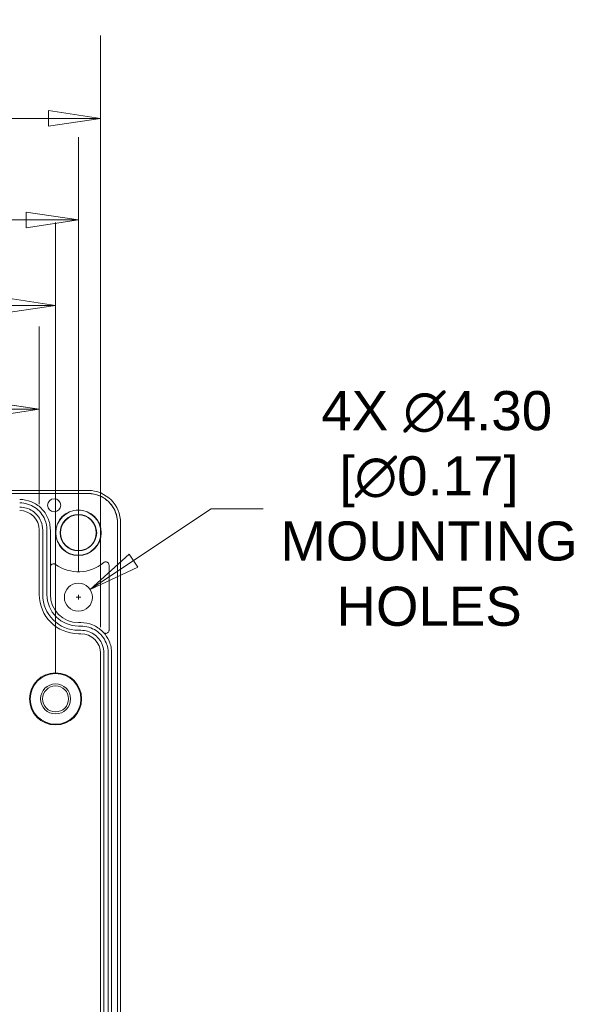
# Model space of a CAD drawing. Header units: millimetres. Extents: x 18 to 1100, y 18 to 846.
# Tile 6 of 25: x 300 to 386, y 201 to 352. Entities that reach past the tile are written whole.
import ezdxf

# ---------------------------------------------------------------- set-up
doc = ezdxf.new("R2010")
doc.units = ezdxf.units.MM
doc.header["$LTSCALE"] = 4
doc.layers.add('Dimension (ANSI)', color=7, linetype='Continuous', lineweight=9)
doc.layers.add('Visible (ANSI)', color=7, linetype='Continuous', lineweight=9)
doc.styles.add('Note Text (ANSI)', font='arial.ttf')
doc.dimstyles.new('Default - mm (ANSI)', dxfattribs={"dimscale": 4, "dimtxt": 1.5, "dimasz": 2, "dimexe": 3.175, "dimexo": 1, "dimgap": 0.8, "dimtad": 0, "dimtih": 1, "dimtoh": 1, "dimrnd": 1e-08, "dimzin": 4, "dimdsep": 46, "dimtxsty": 'Note Text (ANSI)', "dimblk": 'Filled-1', "dimcen": 0.09, "dimdle": 10, "dimclrd": 256, "dimclre": 256, "dimclrt": 256, "dimadec": 1, "dimazin": 0, "dimtfac": 2.032, "dimtofl": 0, "dimtmove": 0, "dimatfit": 3, "dimfxl": 1, "dimtolj": 1, "dimtzin": 0, "dimlwd": -1, "dimlwe": -1, "dimarcsym": 0})

# ---------------------------------------------------------------- blocks, each defined once
blk = doc.blocks.new('Filled-1')
at = {"color": 0}
for p, q in [((0, 0), (-1, 0.15)), ((-1, 0.15), (-1, -0.15)), ((-1, 0), (0, 0)), ((-1, -0.15), (0, 0))]:
    blk.add_line(p, q, dxfattribs=at)
at = {"color": 0, "flags": 128}
blk.add_lwpolyline([(-1, -0.15), (0, 0), (-1, 0.15), (-1, -0.15)], dxfattribs=at)
at = {"color": 0}
blk.add_solid([(-1, -0.15), (0, 0), (-1, 0.15), (-1, -0.15)], dxfattribs=at)
blk = doc.blocks.new('*D20')
at = {"layer": 'Defpoints', "color": 0, "transparency": 16777216}
for p in [(312.54, 336.74), (138.74, 254.68), (312.54, 254.68)]:
    blk.add_point(p, dxfattribs=at)
at = {"layer": 'Dimension (ANSI)', "transparency": 16777216}
for p, q in [((138.74, 258.68), (138.74, 349.44)), ((312.54, 258.68), (312.54, 349.44)), ((146.74, 336.74), (192.43, 336.74)), ((304.54, 336.74), (226.39, 336.74))]:
    blk.add_line(p, q, dxfattribs=at)
at = {"layer": 'Dimension (ANSI)', "transparency": 16777216, "xscale": 8, "yscale": 8, "zscale": 8, "rotation": 180}
blk.add_blockref('Filled-1', (138.74, 336.74), dxfattribs=at)
at = {"layer": 'Dimension (ANSI)', "transparency": 16777216, "xscale": 8, "yscale": 8, "zscale": 8}
blk.add_blockref('Filled-1', (312.54, 336.74), dxfattribs=at)
at = {"layer": 'Dimension (ANSI)', "transparency": 16777216, "char_height": 6, "attachment_point": 5, "style": 'Note Text (ANSI)'}
for s, insert in [('\\A1; 173.80', (209.41, 343.01)), ('\\A1;[6.84]', (209.41, 329.7))]:
    blk.add_mtext(s, dxfattribs=dict(at, insert=insert))
blk = doc.blocks.new('*D25')
at = {"layer": 'Defpoints', "color": 0, "transparency": 16777216}
for p in [(142.14, 321.16), (142.14, 263.28), (309.14, 263.28)]:
    blk.add_point(p, dxfattribs=at)
at = {"layer": 'Dimension (ANSI)', "transparency": 16777216}
for p, q in [((142.14, 267.28), (142.14, 333.86)), ((309.14, 267.28), (309.14, 333.86)), ((150.14, 321.16), (230.69, 321.16)), ((301.14, 321.16), (264.65, 321.16))]:
    blk.add_line(p, q, dxfattribs=at)
at = {"layer": 'Dimension (ANSI)', "transparency": 16777216, "xscale": 8, "yscale": 8, "zscale": 8, "rotation": 180}
blk.add_blockref('Filled-1', (142.14, 321.16), dxfattribs=at)
at = {"layer": 'Dimension (ANSI)', "transparency": 16777216, "xscale": 8, "yscale": 8, "zscale": 8}
blk.add_blockref('Filled-1', (309.14, 321.16), dxfattribs=at)
at = {"layer": 'Dimension (ANSI)', "transparency": 16777216, "char_height": 6, "attachment_point": 5, "style": 'Note Text (ANSI)'}
for s, insert in [('\\A1; 167.00', (247.67, 327.42)), ('\\A1;[6.57]', (247.67, 314.11))]:
    blk.add_mtext(s, dxfattribs=dict(at, insert=insert))
blk = doc.blocks.new('*D26')
at = {"layer": 'Defpoints', "color": 0, "transparency": 16777216}
for p in [(305.64, 308.05), (145.64, 247.68), (305.64, 247.68)]:
    blk.add_point(p, dxfattribs=at)
at = {"layer": 'Dimension (ANSI)', "transparency": 16777216}
for p, q in [((145.64, 251.68), (145.64, 320.75)), ((305.64, 251.68), (305.64, 320.75)), ((153.64, 308.05), (191.37, 308.05)), ((297.64, 308.05), (225.33, 308.05))]:
    blk.add_line(p, q, dxfattribs=at)
at = {"layer": 'Dimension (ANSI)', "transparency": 16777216, "xscale": 8, "yscale": 8, "zscale": 8, "rotation": 180}
blk.add_blockref('Filled-1', (145.64, 308.05), dxfattribs=at)
at = {"layer": 'Dimension (ANSI)', "transparency": 16777216, "xscale": 8, "yscale": 8, "zscale": 8}
blk.add_blockref('Filled-1', (305.64, 308.05), dxfattribs=at)
at = {"layer": 'Dimension (ANSI)', "transparency": 16777216, "char_height": 6, "attachment_point": 5, "style": 'Note Text (ANSI)'}
for s, insert in [('\\A1; 160.00', (208.35, 314.32)), ('\\A1;[6.30]', (208.35, 301.01))]:
    blk.add_mtext(s, dxfattribs=dict(at, insert=insert))
blk = doc.blocks.new('*D40')
at = {"layer": 'Defpoints', "color": 0, "transparency": 16777216}
for p in [(303.14, 292.11), (148.14, 273.58), (303.14, 273.58)]:
    blk.add_point(p, dxfattribs=at)
at = {"layer": 'Dimension (ANSI)', "transparency": 16777216}
for p, q in [((148.14, 277.58), (148.14, 304.81)), ((303.14, 277.58), (303.14, 304.81)), ((156.14, 292.11), (226.43, 292.11)), ((295.14, 292.11), (260.4, 292.11))]:
    blk.add_line(p, q, dxfattribs=at)
at = {"layer": 'Dimension (ANSI)', "transparency": 16777216, "xscale": 8, "yscale": 8, "zscale": 8, "rotation": 180}
blk.add_blockref('Filled-1', (148.14, 292.11), dxfattribs=at)
at = {"layer": 'Dimension (ANSI)', "transparency": 16777216, "xscale": 8, "yscale": 8, "zscale": 8}
blk.add_blockref('Filled-1', (303.14, 292.11), dxfattribs=at)
at = {"layer": 'Dimension (ANSI)', "transparency": 16777216, "char_height": 6, "attachment_point": 5, "style": 'Note Text (ANSI)'}
for s, insert in [('\\A1; 155.00', (243.42, 298.37)), ('\\A1;[6.10]', (243.42, 285.07))]:
    blk.add_mtext(s, dxfattribs=dict(at, insert=insert))
blk = doc.blocks.new('*D41')
at = {"layer": 'Defpoints', "color": 0, "transparency": 16777216}
for p in [(310.93, 264.47), (307.36, 262.09)]:
    blk.add_point(p, dxfattribs=at)
at = {"layer": 'Dimension (ANSI)', "transparency": 16777216}
for p, q in [((329.49, 276.86), (317.59, 268.91)), ((337.49, 276.86), (329.49, 276.86)), ((308.78, 263.28), (309.5, 263.28)), ((309.14, 262.92), (309.14, 263.64))]:
    blk.add_line(p, q, dxfattribs=at)
at = {"layer": 'Dimension (ANSI)', "transparency": 16777216, "xscale": 8, "yscale": 8, "zscale": 8, "rotation": 213.7219484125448}
blk.add_blockref('Filled-1', (310.93, 264.47), dxfattribs=at)
at = {"layer": 'Dimension (ANSI)', "transparency": 16777216, "insert": (362.93, 276.86), "char_height": 6, "attachment_point": 5, "style": 'Note Text (ANSI)'}
blk.add_mtext('\\A1; \\fArial|b0|i0;\\H6.0000;4X ∅4.30\\P[∅0.17]{\\P\\fArial|b0|i0;\\H6.0000;MOUNTING\\P\\fArial|b0|i0;\\H6.0000;HOLES}', dxfattribs=at)

msp = doc.modelspace()

# ---------------------------------------------------------------- linework, layer by layer
at = {"layer": 'Visible (ANSI)'}
for p, q in [((140.6602, 279.662), (310.6269, 279.662)), ((310.6443, 279.1969), (140.6428, 279.1969)), ((310.6443, 279.1794), (140.6428, 279.1794)), ((303.1436, 273.5795), (303.1436, 263.6794)), ((303.6671, 273.5795), (303.6671, 263.6794)), ((304.32, 273.5795), (304.32, 263.6794)), ((304.8436, 273.5795), (304.8436, 267.9059)), ((315.1436, 104.6787), (315.1436, 274.6802)), ((315.161, 104.6787), (315.161, 274.6802)), ((315.6261, 274.6627), (315.6261, 104.6961)), ((304.8436, 267.9059), (304.8436, 263.6794)), ((313.8436, 268.2187), (313.8436, 258.2291)), ((309.1436, 259.3794), (309.5436, 259.3794)), ((309.1436, 258.8558), (309.5436, 258.8558)), ((309.1436, 258.203), (309.5436, 258.203)), ((309.1436, 257.6794), (309.5436, 257.6794)), ((312.5436, 254.6798), (312.5436, 124.6791)), ((313.0671, 254.6798), (313.0671, 124.6791)), ((313.72, 254.6798), (313.72, 124.6791)), ((314.2436, 254.6798), (314.2436, 124.6791))]:
    msp.add_line(p, q, dxfattribs=at)
for centre, radius in [((305.4294, 277.3794), 1), ((309.1436, 273.1794), 3.5), ((309.1436, 273.1794), 3.4581), ((309.1436, 273.1794), 2.8067), ((309.1436, 273.1794), 2.7439), ((309.1436, 263.2794), 2.15), ((305.6436, 247.6794), 3.9997), ((305.6436, 247.6794), 3.895), ((305.6436, 247.6794), 2.3), ((305.6436, 247.6794), 1.9956)]:
    msp.add_circle(centre, radius, dxfattribs=at)
for centre, radius, start, end in [((309.1436, 273.1794), 6, 234.223849, 310.252384), ((309.1436, 263.6794), 6, 180, 270), ((309.1436, 263.6794), 5.4764, 180, 270), ((309.1436, 263.6794), 4.8236, 180, 270), ((309.1436, 263.6794), 4.3, 180, 270)]:
    msp.add_arc(centre, radius, start, end, dxfattribs=at)
for centre, major_axis, ratio, start_param, end_param in [((310.6253, 274.6612), (3.5366, 3.5366), 0.99969546, 5.49793944, 7.06843118), ((300.1438, 273.5795), (0.0002, 2.9999), 0.99996191, 4.71246509, 6.28326141), ((309.5431, 254.6793), (2.6838, 1.3418), 0.99980964, 5.81964431, 7.39028833)]:
    msp.add_ellipse(centre, major_axis=major_axis, ratio=ratio, start_param=start_param, end_param=end_param, dxfattribs=at)
for points, knots in [([(300.1438, 278.2794), (300.7557, 278.2794), (301.3619, 278.1599), (302.4942, 277.6952), (303.0095, 277.3545), (303.8807, 276.4948), (304.2281, 275.9839), (304.5915, 275.1305), (304.6856, 274.8284), (304.8118, 274.2099), (304.8436, 273.8951), (304.8436, 273.5795)], [0, 0, 0, 0, 0.183589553, 0.183589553, 0.367180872, 0.367180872, 0.550776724, 0.550776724, 0.645456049, 0.645456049, 0.740135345, 0.740135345, 0.740135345, 0.740135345]), ([(315.161, 274.6802), (315.161, 275.5672), (314.6231, 277.3388), (312.7144, 278.904), (311.2356, 279.1968), (310.6443, 279.1969)], [2.35634678, 2.35634678, 2.35634678, 2.35634678, 2.94528119, 3.53421559, 3.92683852, 3.92683852, 3.92683852, 3.92683852]), ([(315.1436, 274.6802), (315.1436, 275.2662), (315.0291, 275.8466), (314.5842, 276.9307), (314.258, 277.4241), (313.4349, 278.2579), (312.9459, 278.5904), (312.129, 278.9382), (311.8398, 279.0282), (311.2478, 279.149), (310.9464, 279.1794), (310.6443, 279.1794)], [0, 0, 0, 0, 0.175807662, 0.175807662, 0.351559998, 0.351559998, 0.527295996, 0.527295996, 0.617926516, 0.617926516, 0.708563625, 0.708563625, 0.708563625, 0.708563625]), ([(300.1438, 277.7558), (300.9638, 277.7558), (302.6019, 277.2584), (304.0491, 275.4935), (304.3199, 274.1262), (304.32, 273.5795)], [3.14151655, 3.14151655, 3.14151655, 3.14151655, 3.73056517, 4.31961379, 4.71231287, 4.71231287, 4.71231287, 4.71231287]), ([(300.1438, 277.103), (300.8356, 277.103), (302.2176, 276.6833), (303.4386, 275.1943), (303.6671, 274.0407), (303.6671, 273.5795)], [3.14151655, 3.14151655, 3.14151655, 3.14151655, 3.73056517, 4.31961379, 4.71231287, 4.71231287, 4.71231287, 4.71231287]), ([(305.6358, 268.3116), (305.583, 268.3496), (305.5232, 268.377), (305.3966, 268.4073), (305.3309, 268.41), (305.2022, 268.39), (305.1405, 268.3675), (305.0291, 268.3001), (304.9805, 268.2559), (304.9101, 268.1608), (304.8854, 268.1132), (304.8521, 268.0121), (304.8436, 267.9592), (304.8436, 267.9059)], [0, 0, 0, 0, 0.019536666, 0.019536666, 0.039069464, 0.039069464, 0.058599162, 0.058599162, 0.07812831, 0.07812831, 0.094099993, 0.094099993, 0.110072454, 0.110072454, 0.110072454, 0.110072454]), ([(313.8436, 268.2187), (313.8436, 268.2838), (313.8308, 268.3484), (313.7814, 268.4688), (313.7451, 268.5237), (313.6537, 268.6163), (313.5993, 268.6532), (313.4796, 268.7042), (313.4153, 268.7178), (313.2904, 268.7194), (313.2309, 268.7094), (313.1184, 268.669), (313.0661, 268.6388), (313.0205, 268.6002)], [0, 0, 0, 0, 0.019541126, 0.019541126, 0.039071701, 0.039071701, 0.058595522, 0.058595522, 0.07812026, 0.07812026, 0.09606381, 0.09606381, 0.114009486, 0.114009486, 0.114009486, 0.114009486]), ([(309.5436, 259.3794), (310.1557, 259.3794), (310.7619, 259.2599), (311.8944, 258.7951), (312.4098, 258.4543), (312.8906, 257.9797), (312.9349, 257.9342), (312.9782, 257.8879)], [0, 0, 0, 0, 0.183634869, 0.183634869, 0.367245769, 0.367245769, 0.386307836, 0.386307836, 0.386307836, 0.386307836]), ([(309.5436, 258.8558), (310.3636, 258.8558), (312.0017, 258.3585), (313.4491, 256.5937), (313.7199, 255.2264), (313.72, 254.6798)], [2.03448963, 2.03448963, 2.03448963, 2.03448963, 2.62348114, 3.21247265, 3.60513365, 3.60513365, 3.60513365, 3.60513365]), ([(309.5436, 258.203), (310.2354, 258.203), (311.6175, 257.7834), (312.8386, 256.2945), (313.0671, 255.141), (313.0671, 254.6798)], [2.03448963, 2.03448963, 2.03448963, 2.03448963, 2.62348114, 3.21247265, 3.60513365, 3.60513365, 3.60513365, 3.60513365]), ([(312.9782, 257.8879), (313.0227, 257.8403), (313.0761, 257.8018), (313.1945, 257.7475), (313.2585, 257.7321), (313.3886, 257.7269), (313.4535, 257.737), (313.5759, 257.7815), (313.6321, 257.8155), (313.7283, 257.9031), (313.7674, 257.9559), (313.8111, 258.0481), (313.8232, 258.0831), (313.8395, 258.1552), (313.8436, 258.1921), (313.8436, 258.2291)], [0, 0, 0, 0, 0.019554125, 0.019554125, 0.039096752, 0.039096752, 0.058625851, 0.058625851, 0.078147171, 0.078147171, 0.097670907, 0.097670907, 0.108759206, 0.108759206, 0.119848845, 0.119848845, 0.119848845, 0.119848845]), ([(313.8436, 256.577), (313.8518, 256.5583), (313.86, 256.5395), (313.9916, 256.2303), (314.0857, 255.9283), (314.2118, 255.31), (314.2436, 254.9953), (314.2436, 254.6798)], [0.544678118, 0.544678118, 0.544678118, 0.544678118, 0.550834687, 0.550834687, 0.645488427, 0.645488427, 0.740141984, 0.740141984, 0.740141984, 0.740141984])]:
    msp.add_open_spline(points, degree=3, knots=knots, dxfattribs=at)
msp.add_open_spline([(312.9782, 257.8879), (313.3379, 257.5028), (313.6306, 257.0597), (313.8436, 256.577)], degree=3, dxfattribs=at)

# ---------------------------------------------------------------- dimensions: what is measured, and where the dimension line sits
at = {"layer": 'Dimension (ANSI)'}
for base, p1, p2, text, picture, middle in [((312.5436, 336.7448), (138.7436, 254.6798), (312.5436, 254.6798), ' <>\\X[6.84]', '*D20', (209.4101, 336.7448)), ((142.1436, 321.1584), (309.1436, 263.2794), (142.1436, 263.2794), ' <>\\X[6.57]', '*D25', (247.6676, 321.1584)), ((305.6436, 308.0517), (145.6436, 247.6794), (305.6436, 247.6794), ' <>\\X[6.30]', '*D26', (208.3474, 308.0517))]:
    dim = msp.add_linear_dim(base=base, p1=p1, p2=p2, angle=180, text=text, dimstyle='Default - mm (ANSI)', override={"dimgap": 0.8, "dimtih": 0, "dimtoh": 0, "dimdec": 2, "dimpost": '\\X', "dimtol": 0, "dimlim": 0, "dimtp": 0, "dimtm": 0, "dimtdec": 2, "dimatfit": 1}, dxfattribs=at)
    dim.commit()
    dim.dimension.update_dxf_attribs({"geometry": picture, "text_midpoint": middle, "dimtype": 160})
dim = msp.add_linear_dim(base=(303.1436, 292.1111), p1=(148.1436, 273.5795), p2=(303.1436, 273.5795), text=' <>\\X[6.10]', dimstyle='Default - mm (ANSI)', override={"dimgap": 0.8, "dimtih": 0, "dimtoh": 0, "dimdec": 2, "dimpost": '\\X', "dimtol": 0, "dimlim": 0, "dimtp": 0, "dimtm": 0, "dimtdec": 2, "dimatfit": 1}, dxfattribs=at)
dim.commit()
dim.dimension.update_dxf_attribs({"geometry": '*D40', "text_midpoint": (243.4168, 292.1111), "dimtype": 160})
dim = msp.add_diameter_dim_2p(p1=(307.3553, 262.0858), p2=(310.9318, 264.473), text=' \\fArial|b0|i0;\\H6.0000;4X <>\\X[∅0.17]{\\P\\fArial|b0|i0;\\H6.0000;MOUNTING\\P\\fArial|b0|i0;\\H6.0000;HOLES}', dimstyle='Default - mm (ANSI)', override={"dimgap": 0.8, "dimdec": 2, "dimlfac": 1, "dimpost": '\\X', "dimtol": 0, "dimlim": 0, "dimtp": 0, "dimtm": 0, "dimtdec": 2}, dxfattribs=at)
dim.commit()
dim.dimension.update_dxf_attribs({"geometry": '*D41', "text_midpoint": (362.9311, 276.8594), "dimtype": 163})

doc.saveas('drawing.dxf')
